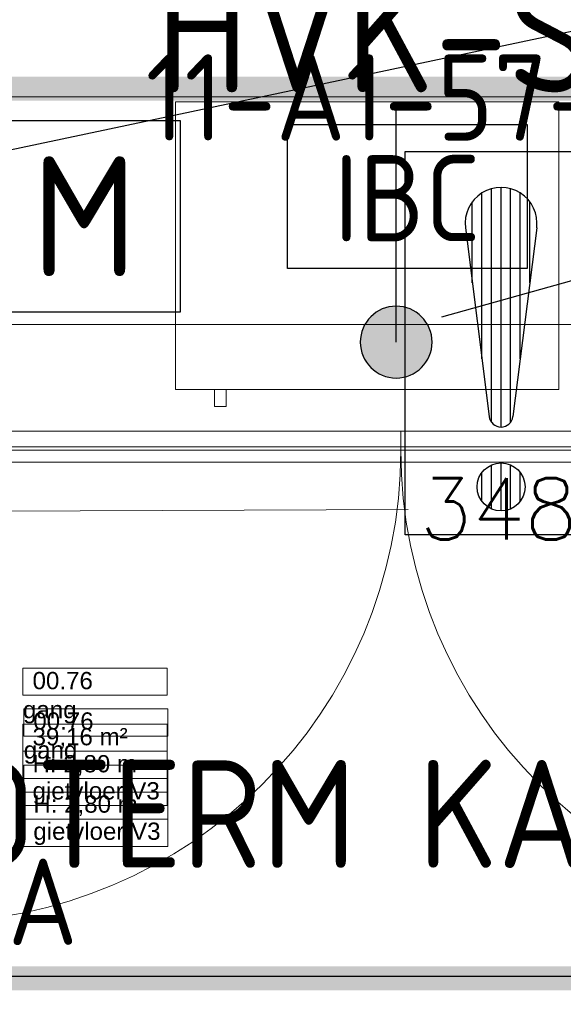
# Model space of a CAD drawing. Header units: millimetres. Extents: x -39149 to 267781, y -2340 to 58540.
# Tile 168 of 244: x 40362 to 41496, y 10282 to 12336. Entities that reach past the tile are written whole.
import ezdxf
from ezdxf.enums import TextEntityAlignment as Align

# ---------------------------------------------------------------- set-up
doc = ezdxf.new("R2010")
doc.units = ezdxf.units.MM
doc.header["$LTSCALE"] = 100
doc.header["$MEASUREMENT"] = 0
for name, pattern in [('B0605', [141, 70, -35, 1, -35]), ('B0704', [150, 100, -50]), ('CENTER', [20, 12.5, -2.5, 2.5, -2.5])]:
    doc.linetypes.add(name, pattern=pattern)
for name, color, linetype in [('00  Bestaande kolommen', 7, 'Continuous'), ('00ATT025', 2, 'Continuous'), ('22 C Binnenwanden', 7, 'Continuous'), ('22 C Binnenwanden Deuren', 7, 'Continuous'), ('45 Plafond', 7, 'Continuous'), ('82 Interieur', 7, 'Continuous'), ('A Stramien', 7, 'Continuous'), ('AL$1A---_ALGEMEEN--bestaand', 9, 'Continuous'), ('EL6131--_KG', 3, 'Continuous'), ('EL6221--_KRACHT_400', 3, 'Continuous'), ('EL6222--_KRACHT_230', 3, 'Continuous'), ('EL6311--_LICHT_BINNEN', 3, 'Continuous'), ('EL6431--bestaand', 7, 'Continuous'), ('EL6441--_DATACOM', 3, 'Continuous'), ('EL6511--_BRANDMELD', 3, 'Continuous'), ('EL6523--', 3, 'Continuous'), ('EM6131--bestaand', 7, 'Continuous'), ('INDELING', 3, 'Continuous'), ('INDELING--bestaand', 7, 'Continuous'), ('T Maatvoering 1_ 50', 7, 'Continuous'), ('Z Ruimteoppervlak', 7, 'Continuous'), ('Z Ruimteoppervlak Zone label', 7, 'Continuous'), ('Z Ruimteoppervlak Zone tekst', 7, 'Continuous'), ('ZW-ALG', 7, 'Continuous'), ('ZW-ALGB26--bestaand', 7, 'Continuous')]:
    doc.layers.add(name, color=color, linetype=linetype)
doc.styles.add('BURO-018', font='isocp.shx', dxfattribs={"height": 180})
doc.styles.add('BURO-025', font='isocp.shx', dxfattribs={"height": 250})
doc.styles.add('GENERATED_STYLE_1', font='arial.ttf')
doc.styles.add('GENERATED_STYLE_2', font='swiss.ttf')
doc.styles.add('GENERATED_STYLE_3', font='swiss.ttf', dxfattribs={"width": 0.96})
doc.styles.add('ISO', font='ISO', dxfattribs={"height": 162})
doc.styles.add('ISO25', font='ISO', dxfattribs={"height": 225})
doc.styles.add('STABICAD-012', font='ISOCP.SHX', dxfattribs={"height": 1.2})
doc.styles.add('STABICAD-018', font='ISOCP.SHX', dxfattribs={"height": 1.8})
doc.styles.get("Standard").update_dxf_attribs({"font": 'txt', "bigfont": 'BIGFONT.SHX'})
doc.dimstyles.get("Standard").update_dxf_attribs({"dimtxt": 0.18, "dimasz": 0.18, "dimexe": 0.18, "dimexo": 0.0625, "dimgap": 0.09, "dimtad": 0, "dimtih": 1, "dimtoh": 1, "dimdec": 4, "dimzin": 0, "dimdsep": 46, "dimtxsty": 'Standard', "dimcen": 0.09, "dimadec": 0, "dimazin": 0, "dimtfac": 1, "dimtdec": 4, "dimtofl": 0, "dimtmove": 0, "dimatfit": 3, "dimfxl": 1, "dimtolj": 1, "dimtzin": 0, "dimarcsym": 0})

# ---------------------------------------------------------------- blocks, each defined once
blk = doc.blocks.new('gang_00.76_49_7', base_point=(40518.8, 10842.1))
at = {"layer": 'Z Ruimteoppervlak Zone label', "color": 8, "linetype": 'Continuous', "lineweight": 0}
for p, q in [((40368.4, 10983.5), (40669.1, 10983.5)), ((40368.4, 10926.9), (40368.4, 10983.5)), ((40669.1, 10983.5), (40669.1, 10926.9)), ((40669.1, 10926.9), (40368.4, 10926.9)), ((40368.4, 10866.6), (40669.1, 10866.6)), ((40368.4, 10810), (40368.4, 10866.6)), ((40669.1, 10866.6), (40669.1, 10810)), ((40669.1, 10810), (40368.4, 10810)), ((40368.4, 10810), (40669.1, 10810)), ((40368.4, 10753.4), (40368.4, 10810)), ((40669.1, 10810), (40669.1, 10753.4)), ((40669.1, 10753.4), (40368.4, 10753.4)), ((40368.4, 10753.4), (40669.1, 10753.4)), ((40368.4, 10696.9), (40368.4, 10753.4)), ((40669.1, 10753.4), (40669.1, 10696.9)), ((40669.1, 10696.9), (40368.4, 10696.9))]:
    blk.add_line(p, q, dxfattribs=at)
at = {"linetype": 'Continuous', "lineweight": 0, "flags": 1}
for tag in ['ROOM_AREA', 'ROOM_PERIM', 'ROOM_WALLS_SURF', 'ROOM_DOORS_SURF', 'ROOM_WINDS_SURF', 'ROOM_BASELEV', 'ROOM_NET_AREA', 'ROOM_REDUCED_AREA', 'ROOM_CALC_AREA', 'ROOM_VOLUME']:
    blk.add_attdef(tag, text='', height=2000, dxfattribs=at).set_placement((40518.8, 10270.6), align=Align.BOTTOM_LEFT)
at = {"layer": 'Z Ruimteoppervlak Zone tekst', "color": 2, "lineweight": 0, "insert": (40388.4, 10858.3), "char_height": 36, "attachment_point": 1, "style": 'GENERATED_STYLE_1'}
blk.add_mtext('{39,16 m²}', dxfattribs=at)
at = {"layer": 'Z Ruimteoppervlak Zone tekst', "color": 2, "lineweight": 0}
for tag, style, p in [('ROOM_NUMBER', 'GENERATED_STYLE_1', (40388.4, 10928.6)), ('ROOM_NAME', 'GENERATED_STYLE_2', (40368.4, 10867.9)), ('ROOM_HEIGHT', 'GENERATED_STYLE_1', (40388.4, 10755.1)), ('BASEC', 'GENERATED_STYLE_1', (40388.4, 10698.6))]:
    blk.add_attdef(tag, text='', height=36, dxfattribs=dict(at, style=style)).set_placement(p, align=Align.BOTTOM_LEFT)
blk = doc.blocks.new('Slab_152_7', base_point=(61.5, 11625))
at = {"layer": '45 Plafond', "color": 8, "linetype": 'Continuous', "lineweight": 0}
blk.add_lwpolyline([(61.5, 11625), (7161.5, 11625), (7161.5, 7850), (18261.5, 7850), (18261.5, 10250), (18050.2, 10250), (18050.2, 11625), (35849.9, 11625), (35849.9, 11400), (36099.9, 11400), (36099.9, 12175), (39053.2, 12175), (39053.2, 11445), (43211.5, 11445), (43211.5, 10132), (43211.5, 5466.1), (41411.5, 5466.1), (41411.5, 10199.6), (34211.5, 10199.6), (34211.5, 612.1, -0.138201), (61.5, 5162.9)], format="xyb", close=True, dxfattribs=at)
blk = doc.blocks.new('Slab_329_7', base_point=(40686.8, 12165))
at = {"layer": '82 Interieur', "color": 8, "linetype": 'Continuous', "lineweight": 0}
blk.add_lwpolyline([(40686.8, 12165), (40686.8, 11565), (41486.8, 11565), (41486.8, 12165)], close=True, dxfattribs=at)
blk = doc.blocks.new('Wall_68_7', base_point=(35849.9, 12425))
at = {"layer": '00  Bestaande kolommen', "color": 8, "linetype": 'Continuous', "lineweight": 0}
blk.add_line((38960.1, 12175), (43325.1, 12175), dxfattribs=at)
blk = doc.blocks.new('D2a bi h comb 14')
at = {"layer": '22 C Binnenwanden Deuren', "color": 8, "linetype": 'Continuous', "lineweight": 0}
for p, q in [((-985, 0), (-985, 985)), ((985, 0), (985, 985)), ((-1003.5, 0), (-970, 0)), ((-985, 0), (985, 0)), ((-985, -40), (-985, 0)), ((0, 0), (0, -40)), ((970, 0), (1003.5, 0)), ((985, 0), (985, -40)), ((985, -40), (-985, -40)), ((-970, -40), (-970, -114)), ((970, -40), (970, -114)), ((-1003.5, -114), (-970, -114)), ((970, -114), (1003.5, -114))]:
    blk.add_line(p, q, dxfattribs=at)
for centre, start, end in [((-985, 0), 0, 90), ((985, 0), 90, 180)]:
    blk.add_arc(centre, 985, start, end, dxfattribs=at)
blk = doc.blocks.new('Wall_374_7', base_point=(39103.2, 11545))
at = {"layer": '22 C Binnenwanden Deuren', "color": 1, "linetype": 'Continuous', "lineweight": 0, "zscale": 1000, "rotation": 180}
blk.add_blockref('D2a bi h comb 14', (41157.2, 11438), dxfattribs=at)
blk = doc.blocks.new('Slab_330_7', base_point=(40768.5, 11565))
at = {"layer": '82 Interieur', "color": 8, "linetype": 'Continuous', "lineweight": 0}
blk.add_lwpolyline([(40768.5, 11565), (40768.5, 11529.4), (40792.6, 11529.4), (40792.6, 11565)], close=True, dxfattribs=at)
blk = doc.blocks.new('Standard grid marker_7')
at = {"layer": 'A Stramien', "color": 8, "linetype": 'B0605', "lineweight": 0}
blk.add_line((4000, 0), (54000, 0), dxfattribs=at)
at = {"layer": 'A Stramien', "color": 4, "lineweight": 0, "style": 'GENERATED_STYLE_3'}
blk.add_attdef('AC_MARKERTEXT_1', text='', height=100, dxfattribs=at).set_placement((-139.2, -80), align=Align.BOTTOM_LEFT)
blk = doc.blocks.new('gang_00.76_49_8', base_point=(40520.3, 10756.7))
at = {"layer": 'Z Ruimteoppervlak Zone label', "color": 8, "linetype": 'Continuous', "lineweight": 0}
for p, q in [((40370, 10898.2), (40670.7, 10898.2)), ((40370, 10841.6), (40370, 10898.2)), ((40670.7, 10898.2), (40670.7, 10841.6)), ((40670.7, 10841.6), (40370, 10841.6)), ((40370, 10781.2), (40670.7, 10781.2)), ((40370, 10724.7), (40370, 10781.2)), ((40670.7, 10781.2), (40670.7, 10724.7)), ((40670.7, 10724.7), (40370, 10724.7)), ((40370, 10724.7), (40670.7, 10724.7)), ((40370, 10668.1), (40370, 10724.7)), ((40670.7, 10724.7), (40670.7, 10668.1)), ((40670.7, 10668.1), (40370, 10668.1)), ((40370, 10668.1), (40670.7, 10668.1)), ((40370, 10611.5), (40370, 10668.1)), ((40670.7, 10668.1), (40670.7, 10611.5)), ((40670.7, 10611.5), (40370, 10611.5))]:
    blk.add_line(p, q, dxfattribs=at)
blk = doc.blocks.new('E00018')
at = {"color": 0, "linetype": 'Continuous'}
for p, q in [((-1.768, -1.768), (1.768, 1.768)), ((1.768, -1.768), (-1.768, 1.768))]:
    blk.add_line(p, q, dxfattribs=at)
at = {"color": 0, "linetype": 'Continuous', "const_width": 2.5}
for points in [[(-0.884, 0.884, -0.198912), (0, 1.25, -0.198912), (0.884, 0.884, -1)], [(-0.884, -0.884, 0.198912), (0, -1.25, 0.198912), (0.884, -0.884, 1)]]:
    blk.add_lwpolyline(points, format="xyb", dxfattribs=at)
blk = doc.blocks.new('1115B3A-NO1')
at = {"color": 0, "linetype": 'Continuous'}
blk.add_circle((0, 0), 2.5, dxfattribs=at)
at = {"color": 0, "zscale": 100}
blk.add_blockref('E00018', (0, 0), dxfattribs=at)
at = {"color": 0, "linetype": 'Continuous', "style": 'BURO-018'}
for tag, p in [('CIRCUIT', (0, 5)), ('SUBCIRCUIT', (4.5, 5)), ('PANEL', (0, 5)), ('LIGHTFIXTURECODE', (0, 0)), ('SWITCHCODE', (4.5, -1))]:
    blk.add_attdef(tag, text='', height=1.8, dxfattribs=at).set_placement(p, align=Align.MIDDLE)
blk = doc.blocks.new('E00150')
at = {"layer": 'AL$1A---_ALGEMEEN--bestaand', "color": 0, "linetype": 'Continuous'}
for p, q in [((-2, -2), (-2, 2)), ((-2, 2), (2, 2)), ((2, 2), (2, -2)), ((2, -2), (-2, -2))]:
    blk.add_line(p, q, dxfattribs=at)
at = {"layer": 'AL$1A---_ALGEMEEN--bestaand', "color": 0, "linetype": 'Continuous', "style": 'BURO-018'}
for tag, p in [('COMMENT1', (0, 7)), ('DATACOM1', (0, 4)), ('TEXT1', (0, 0))]:
    blk.add_attdef(tag, text='', height=1.8, dxfattribs=at).set_placement(p, align=Align.MIDDLE)
at = {"layer": 'AL$1A---_ALGEMEEN--bestaand', "color": 0, "linetype": 'Continuous', "style": 'BURO-018', "flags": 1}
blk.add_attdef('ARTICLECODE', text='', height=1.8, dxfattribs=at).set_placement((0, 0), align=Align.MIDDLE)
blk = doc.blocks.new('111304')
at = {"color": 0, "linetype": 'Continuous'}
for p, q in [((-1.5, 4.5), (1.5, 4.5)), ((0, 1), (0, 4.5))]:
    blk.add_line(p, q, dxfattribs=at)
blk.add_arc((0, 6), 1.5, 180, 0, dxfattribs=at)
at = {"color": 0, "linetype": 'Continuous', "style": 'BURO-018'}
for tag, p in [('PANEL', (0, 11.5)), ('CIRCUIT', (0, 8.5)), ('SUBCIRCUIT', (4.5, 8.5))]:
    blk.add_attdef(tag, text='', height=1.8, dxfattribs=at).set_placement(p, align=Align.MIDDLE)
at = {"color": 0, "linetype": 'Continuous', "style": 'BURO-018', "flags": 1}
for tag, p in [('POWERCODE', (13, 8.5)), ('ARTICLECODE', (0, 0))]:
    blk.add_attdef(tag, text='', height=1.8, dxfattribs=at).set_placement(p, align=Align.MIDDLE)
blk = doc.blocks.new('E00008')
at = {"color": 0, "linetype": 'Continuous'}
blk.add_line((0, 6), (0, 1), dxfattribs=at)
at = {"color": 0, "const_width": 0.75}
blk.add_lwpolyline([(-0.375, 6, 1), (0.375, 6, 1)], format="xyb", close=True, dxfattribs=at)
at = {"color": 0, "linetype": 'Continuous'}
blk.add_circle((0, 6), 0.75, dxfattribs=at)
at = {"color": 7, "style": 'BURO-018'}
for tag, p in [('COMMENT1', (0, 12)), ('DATACOM1', (0, 9))]:
    blk.add_attdef(tag, text='', height=1.8, dxfattribs=at).set_placement(p, align=Align.MIDDLE)
at = {"color": 0, "style": 'BURO-018'}
blk.add_attdef('TEXT1', text='', height=1.8, dxfattribs=at).set_placement((2.5, 6), align=Align.MIDDLE)
at = {"color": 0, "linetype": 'Continuous', "style": 'BURO-018', "flags": 1}
blk.add_attdef('ARTICLECODE', text='', height=1.8, dxfattribs=at).set_placement((0, 0), align=Align.MIDDLE)
blk = doc.blocks.new('*D2046')
at = {"layer": 'EL6222--_KRACHT_230', "color": 0, "lineweight": 0, "transparency": 16777216}
for p, q in [((43156.4, 11783.8), (43158.5, 11305)), ((39671.3, 11768.8), (39673.4, 11290)), ((43140.4, 11322.9), (41659.5, 11316.6)), ((39691.3, 11308.1), (41172.2, 11314.5))]:
    blk.add_line(p, q, dxfattribs=at)
at = {"layer": 'EL6222--_KRACHT_230', "color": 0, "transparency": 16777216}
for points in [[(43140.4, 11325.9), (43140.4, 11319.9), (43158.4, 11323)], [(39691.3, 11311.1), (39691.3, 11305.1), (39673.3, 11308)]]:
    blk.add_solid(points, dxfattribs=at)
at = {"layer": 'EL6222--_KRACHT_230', "color": 0, "transparency": 16777216, "insert": (41415.8, 11315.5), "char_height": 128, "attachment_point": 5}
blk.add_mtext('\\A1;3485', dxfattribs=at)
blk = doc.blocks.new('*X1918')
at = {"layer": 'AL$1A---_ALGEMEEN--bestaand', "color": 0, "linetype": 'Continuous'}
for p, q in [((159.8, 197.35), (159.8, 202.223)), ((160, 197.25), (160, 202.25)), ((160.2, 197.35), (160.2, 202.223)), ((159.4, 200.262), (159.4, 201.95)), ((159.6, 198.675), (159.6, 202.134)), ((160.4, 198.675), (160.4, 202.134)), ((160.6, 200.262), (160.6, 201.95)), ((159.8, 195.542), (159.8, 196.458)), ((160, 195.5), (160, 196.5)), ((160.2, 195.542), (160.2, 196.458)), ((159.6, 195.7), (159.6, 196.3)), ((160.4, 195.7), (160.4, 196.3))]:
    blk.add_line(p, q, dxfattribs=at)
blk = doc.blocks.new('1116A7')
at = {"layer": 'AL$1A---_ALGEMEEN--bestaand', "color": 0, "linetype": 'Continuous'}
for p, q in [((-2, -4), (-2, 4)), ((-2, 4), (2, 4)), ((2, 4), (2, -4)), ((-0.744, 2.406), (-0.248, -1.531)), ((0.744, 2.406), (0.248, -1.531)), ((2, -4), (-2, -4))]:
    blk.add_line(p, q, dxfattribs=at)
blk.add_circle((0, -3), 0.5, dxfattribs=at)
for centre, radius, start, end in [((0, 2.5), 0.75, 352.8192, 187.1808), ((0, -1.5), 0.25, 187.1808, 352.8192)]:
    blk.add_arc(centre, radius, start, end, dxfattribs=at)
blk.add_blockref('*X1918', (-160, -199), dxfattribs=at)
at = {"layer": 'AL$1A---_ALGEMEEN--bestaand', "color": 0, "linetype": 'Continuous', "style": 'BURO-018'}
blk.add_attdef('TEXT1', text='', height=1.8, dxfattribs=at).set_placement((0, 6.5), align=Align.MIDDLE)
at = {"layer": 'AL$1A---_ALGEMEEN--bestaand', "color": 0, "linetype": 'Continuous', "style": 'BURO-018', "flags": 1}
blk.add_attdef('ARTICLECODE', (0, 0), '', height=1.8, dxfattribs=at)
at = {"layer": 'EL6221--_KRACHT_400', "color": 1, "style": 'STABICAD-012'}
blk.add_attdef('FIREPROTECTION_PANEL', text='', height=1.8, dxfattribs=at).set_placement((716.247, 450.773), align=Align.MIDDLE)
at = {"layer": 'EL6222--_KRACHT_230', "color": 1, "style": 'STABICAD-018'}
for tag in ['FIREPROTECTION_HARDWARENUMBER', 'FIREPROTECTION_ZONE']:
    blk.add_attdef(tag, (0, 0), '', height=1.8, dxfattribs=at)
at = {"layer": 'EL6311--_LICHT_BINNEN', "color": 1, "style": 'STABICAD-018'}
blk.add_attdef('CODING2', (0, 0), '', height=1.8, dxfattribs=at)
at = {"layer": 'EL6441--_DATACOM', "color": 1, "style": 'STABICAD-018'}
blk.add_attdef('CODING1', (0, 0), '', height=1.8, dxfattribs=at)

msp = doc.modelspace()

# ---------------------------------------------------------------- linework, layer by layer
at = {"layer": 'EL6131--_KG', "linetype": 'Continuous'}
msp.add_line((30496.5, 10340.4), (42568.3, 10340.4), dxfattribs=at)
at = {"layer": 'EL6441--_DATACOM', "linetype": 'Continuous'}
msp.add_line((45534.7, 12909.8), (41242.3, 11715.8), dxfattribs=at)
at = {"layer": 'EM6131--bestaand', "linetype": 'Continuous'}
msp.add_line((44328, 12905.7), (40086.5, 12010.4), dxfattribs=at)
at = {"layer": 'INDELING', "color": 3, "linetype": 'CENTER', "const_width": 50}
msp.add_lwpolyline([(54068, 12192.1), (-3655.8, 12192.1), (-3655.8, 12192.1), (-3655.8, 12192.1)], dxfattribs=at)
at = {"layer": 'INDELING--bestaand', "color": 3, "linetype": 'CENTER', "const_width": 50}
msp.add_lwpolyline([(43309.9, 11766.4), (43060.2, 11766.4), (43060.2, 10335.8), (41555.8, 10335.8), (41555.8, 10335.8), (31017.4, 10335.8), (31017.4, 6434.1)], dxfattribs=at)
at = {"layer": 'T Maatvoering 1_ 50', "color": 8, "linetype": 'B0704', "lineweight": 0}
msp.add_line((39018.4, 11413), (43122.9, 11413), dxfattribs=at)
at = {"layer": 'ZW-ALG', "color": 2, "linetype": 'Continuous'}
for p, q in [((40920.9, 12117.5), (41420.9, 12117.5)), ((40920.9, 11817.5), (40920.9, 12117.5)), ((41420.9, 12117.5), (41420.9, 11817.5)), ((41420.9, 11817.5), (40920.9, 11817.5))]:
    msp.add_line(p, q, dxfattribs=at)
at = {"layer": 'ZW-ALGB26--bestaand', "linetype": 'Continuous'}
for p, q in [((40920.9, 12117.5), (41420.9, 12117.5)), ((40920.9, 11817.5), (40920.9, 12117.5)), ((41420.9, 12117.5), (41420.9, 11817.5)), ((41420.9, 11817.5), (40920.9, 11817.5))]:
    msp.add_line(p, q, dxfattribs=at)

# ---------------------------------------------------------------- block references
at = {"layer": '00  Bestaande kolommen', "color": 1, "lineweight": 0}
msp.add_blockref('Wall_68_7', (35849.9, 12425), dxfattribs=at)
at = {"layer": '22 C Binnenwanden', "color": 1, "lineweight": 0}
msp.add_blockref('Wall_374_7', (39103.2, 11545), dxfattribs=at)
at = {"layer": '45 Plafond', "color": 252, "linetype": 'Continuous', "lineweight": 0}
msp.add_blockref('Slab_152_7', (61.5, 11625), dxfattribs=at)
at = {"layer": '82 Interieur', "color": 30, "linetype": 'Continuous', "lineweight": 0}
for name, p in [('Slab_329_7', (40686.8, 12165)), ('Slab_330_7', (40768.5, 11565))]:
    msp.add_blockref(name, p, dxfattribs=at)
at = {"layer": 'A Stramien', "color": 1, "linetype": 'Continuous', "lineweight": 0, "zscale": 1000}
msp.add_blockref('Standard grid marker_7', (-5988.5, 11700), dxfattribs=at)
at = {"layer": 'EL6222--_KRACHT_230', "linetype": 'Continuous'}
ref = msp.add_blockref('111304', (42701.8, 12238.8), dxfattribs=dict(at, xscale=100, yscale=100, zscale=100, rotation=180))
ref.add_attrib('CIRCUIT', '2', dxfattribs={"layer": '0', "linetype": 'ByBlock', "height": 250, "style": 'BURO-025'}).set_placement((42284.5, 12747.1), align=Align.MIDDLE)
ref.add_attrib('PANEL', 'HVK-SUB', dxfattribs={"layer": '0', "linetype": 'ByBlock', "height": 250, "style": 'BURO-025'}).set_placement((41293.2, 12739.1), align=Align.MIDDLE)
ref = msp.add_blockref('111304', (41794.3, 12238.8), dxfattribs=dict(at, xscale=100, yscale=100, zscale=100, rotation=180))
ref.add_attrib('CIRCUIT', '1', dxfattribs={"layer": '0', "linetype": 'ByBlock', "height": 250, "style": 'BURO-025'}).set_placement((42336.7, 12309.7), align=Align.MIDDLE)
ref.add_attrib('PANEL', 'HVK-SUB', dxfattribs={"layer": '0', "linetype": 'ByBlock', "height": 250, "style": 'BURO-025'}).set_placement((41294.3, 12310.2), align=Align.MIDDLE)
at = {"layer": 'EL6311--_LICHT_BINNEN', "linetype": 'Continuous'}
ref = msp.add_blockref('1115B3A-NO1', (39949.8, 10846), dxfattribs=dict(at, xscale=100, yscale=100, zscale=100))
ref.add_attrib('CIRCUIT', 'N1A', dxfattribs={"layer": '0', "color": 3, "linetype": 'ByBlock', "height": 180, "style": 'BURO-018'}).set_placement((40299.8, 10496), align=Align.MIDDLE)
ref.add_attrib('LIGHTFIXTURECODE', 'KX1', dxfattribs={"layer": '0', "color": 3, "linetype": 'ByBlock', "height": 180, "style": 'BURO-018'}).set_placement((39972.9, 11279.5), align=Align.MIDDLE)
at = {"layer": 'EL6441--_DATACOM', "linetype": 'Continuous', "xscale": -100, "yscale": 100, "zscale": 100, "rotation": 180}
msp.add_blockref('E00008', (41147.5, 12263.6), dxfattribs=at)
at = {"layer": 'EL6511--_BRANDMELD', "linetype": 'Continuous'}
ref = msp.add_blockref('1116A7', (41366.4, 11661.4), dxfattribs=dict(at, xscale=100, yscale=100))
ref.add_attrib('CODING1', '11-A1-57-21-03', dxfattribs={"layer": '0', "color": 1, "linetype": 'ByBlock', "height": 180, "style": 'STABICAD-018'}).set_placement((41362.2, 12174.1), align=Align.MIDDLE)
at = {"layer": 'EL6523--', "linetype": 'Continuous'}
ref = msp.add_blockref('E00150', (40496.5, 11926.3), dxfattribs=dict(at, xscale=100, yscale=100, zscale=100))
ref.add_attrib('TEXT1', 'M', dxfattribs={"layer": '0', "linetype": 'ByBlock', "height": 250, "style": 'BURO-025'}).set_placement((40496.5, 11926.3), align=Align.MIDDLE)
at = {"layer": 'EL6523--'}
ref = msp.add_blockref('E00150', (40496.5, 11926.3), dxfattribs=dict(at, xscale=100, yscale=100, zscale=100))
ref.add_attrib('E_TEXT1', 'M', dxfattribs={"layer": '00ATT025', "height": 250, "style": 'BURO-025'}).set_placement((40496.5, 11926.3), align=Align.MIDDLE)
at = {"layer": 'Z Ruimteoppervlak', "color": 2, "linetype": 'Continuous', "lineweight": 0}
ref = msp.add_blockref('gang_00.76_49_7', (40518.8, 10842.1), dxfattribs=at)
ref.add_attrib('ROOM_NAME', 'gang', dxfattribs={"layer": 'Z Ruimteoppervlak Zone tekst', "color": 2, "linetype": 'Continuous', "lineweight": 0, "height": 36, "style": 'GENERATED_STYLE_2'}).set_placement((40368.4, 10867.9), align=Align.BOTTOM_LEFT)
ref.add_attrib('ROOM_NUMBER', '00.76', dxfattribs={"layer": 'Z Ruimteoppervlak Zone tekst', "color": 2, "linetype": 'Continuous', "lineweight": 0, "height": 36, "style": 'GENERATED_STYLE_1'}).set_placement((40388.4, 10928.6), align=Align.BOTTOM_LEFT)
ref.add_attrib('ROOM_HEIGHT', 'H: 2,80 m', dxfattribs={"layer": 'Z Ruimteoppervlak Zone tekst', "color": 2, "linetype": 'Continuous', "lineweight": 0, "height": 36, "style": 'GENERATED_STYLE_1'}).set_placement((40388.4, 10755.1), align=Align.BOTTOM_LEFT)
ref.add_attrib('BASEC', 'gietvloer V3', dxfattribs={"layer": 'Z Ruimteoppervlak Zone tekst', "color": 2, "linetype": 'Continuous', "lineweight": 0, "height": 36, "style": 'GENERATED_STYLE_1'}).set_placement((40388.4, 10698.6), align=Align.BOTTOM_LEFT)
ref = msp.add_blockref('gang_00.76_49_8', (40520.3, 10756.7), dxfattribs=at)
ref.add_attrib('ROOM_NAME', 'gang', (40370, 10794.6), dxfattribs={"layer": 'Z Ruimteoppervlak Zone tekst', "color": 2, "linetype": 'Continuous', "lineweight": 0, "height": 36, "style": 'GENERATED_STYLE_2'})
ref.add_attrib('ROOM_NUMBER', '00.76', (40390, 10855.1), dxfattribs={"layer": 'Z Ruimteoppervlak Zone tekst', "color": 2, "linetype": 'Continuous', "lineweight": 0, "height": 36, "style": 'GENERATED_STYLE_1'})
ref.add_attrib('ROOM_HEIGHT', 'H: 2,80 m', (40390, 10681.7), dxfattribs={"layer": 'Z Ruimteoppervlak Zone tekst', "color": 2, "linetype": 'Continuous', "lineweight": 0, "height": 36, "style": 'GENERATED_STYLE_1'})
ref.add_attrib('BASEC', 'gietvloer V3', (40390, 10625.1), dxfattribs={"layer": 'Z Ruimteoppervlak Zone tekst', "color": 2, "linetype": 'Continuous', "lineweight": 0, "height": 36, "style": 'GENERATED_STYLE_1'})

# ---------------------------------------------------------------- texts
at = {"layer": 'EL6431--bestaand', "linetype": 'Continuous', "style": 'ISO25'}
msp.add_text('MICROTERM KAARTLEZER', height=225, dxfattribs=at).set_placement((39647.6, 10566.7))
at = {"layer": 'ZW-ALG', "color": 1, "linetype": 'Continuous', "style": 'ISO'}
msp.add_text('IBC', height=180, dxfattribs=at).set_placement((41170.5, 11873.9), align=Align.CENTER)
at = {"layer": 'ZW-ALGB26--bestaand', "linetype": 'Continuous', "style": 'ISO'}
msp.add_text('IBC', height=180, dxfattribs=at).set_placement((41170.5, 11873.9), align=Align.CENTER)

# ---------------------------------------------------------------- dimensions: what is measured, and where the dimension line sits
at = {"layer": 'EL6222--_KRACHT_230'}
dim = msp.add_aligned_dim(p1=(39671.3, 11775), p2=(43156.4, 11790), distance=-467, dimstyle='Standard', override={"dimscale": 100, "dimtxt": 1.28, "dimtad": 1, "dimdec": 0, "dimtdec": 0, "dimlwd": 0, "dimlwe": 0}, dxfattribs=at)
dim.commit()
dim.dimension.update_dxf_attribs({"geometry": '*D2046', "text_midpoint": (41415.8, 11315.5)})

doc.saveas('drawing.dxf')
